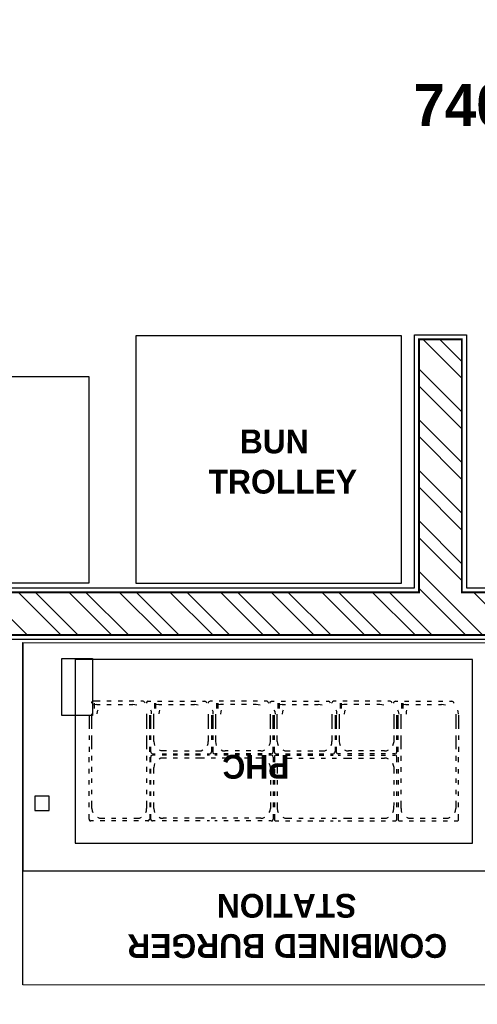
# Model space of a CAD drawing. Header units: millimetres. Extents: x -115221 to 194496, y -122556 to 375476.
# Tile 48 of 169: x 102924 to 104143, y -71463 to -68842. Entities that reach past the tile are written whole.
import ezdxf

# ---------------------------------------------------------------- set-up
doc = ezdxf.new("R2010")
doc.units = ezdxf.units.MM
doc.layers.add('WWDS FURNITURE LAYOUT', color=8, linetype='Continuous')
doc.styles.add('ARIAL', font='GOTHICB.TTF')
doc.styles.add('har', font='GOTHICB.TTF')

# ---------------------------------------------------------------- blocks, each defined once
blk = doc.blocks.new('FUR R0')
at = {"layer": 'WWDS FURNITURE LAYOUT', "ltscale": 50}
h = blk.add_hatch(dxfattribs=at)
h.set_pattern_fill('ANSI32', color=8, scale=10, angle=90)
h.set_pattern_definition([(135, (-1707085.58, -2849989.47), (-67.351921, -67.351921), []), (135, (-1707085.58, -2849944.57), (-67.351921, -67.351921), [])])
h.paths.add_polyline_path([(-7200, 85.6), (-6853.9, 85.6), (-6853.9, -919.4), (-5200.6, -919.4), (-5200.6, -246.4), (-5086.8, -246.4), (-5086.8, -919.4), (-4052.6, -919.4), (-4052.6, -1033.2), (-6967.7, -1033.2), (-6967.7, -28.1), (-7200, -28.1)])
at = {"layer": 'WWDS FURNITURE LAYOUT', "color": 8}
for points in [[(-7335.4, 604.9), (-7188, 604.9), (-7188, 97.6), (-6841.9, 97.6), (-6841.9, -907.4), (-5212.6, -907.4), (-5212.6, -234.4), (-5074.8, -234.4), (-5074.8, -907.4), (-4040.6, -907.4), (-4040.6, -1045.2), (-6979.7, -1045.2), (-6979.7, -52.1), (-8688, -52.1), (-8688, -3702.7), (-7764.6, -3702.7), (-7764.6, -3840.5), (-8688, -3840.5), (-8688, -5900.5), (-6775, -5900.5)], [(-6255.3, -1053.6), (-6255.4, -1661.5)], [(-6255.4, -1964.9), (-6255.3, -1053.6), (-4908.2, -1053.8), (-4908.3, -1965.1), (-6255.4, -1964.9)], [(-5058.5, -1587.4), (-5058.4, -1098.3), (-6116.1, -1098.2), (-6116.2, -1587.3), (-5058.5, -1587.4), (-5058.5, -1551.3)], [(-6069, -1209.6), (-6071.1, -1210.6), (-6073.2, -1212.7), (-6073.2, -1214.9)], [(-6061.6, -1209.6), (-6069, -1209.6)], [(-6058.4, -1218.1), (-6063.7, -1219.1), (-6069, -1220.2)], [(-6065.7, -1214.9), (-6065.7, -1228.7)], [(-6049.9, -1209.6), (-6061.6, -1209.6)], [(-6058.4, -1218.1), (-6049.9, -1218.1)], [(-6020.2, -1209.6), (-6031.9, -1209.6)], [(-6031.9, -1218.1), (-6020.2, -1218.1)], [(-5990.5, -1209.6), (-6002.2, -1209.6)], [(-6002.2, -1218.1), (-5990.5, -1218.1)], [(-5959.7, -1209.6), (-5972.4, -1209.6)], [(-5972.4, -1218.1), (-5962.9, -1218.1)], [(-5952.3, -1220.2), (-5957.6, -1219.1), (-5962.9, -1218.1)], [(-5935.3, -1209.6), (-5941.7, -1209.6)], [(-5930, -1214.9), (-5931.1, -1212.8), (-5933.2, -1210.6), (-5935.3, -1209.6)], [(-5922.6, -1209.6), (-5924.7, -1210.6), (-5926.8, -1212.8), (-5926.8, -1214.9)], [(-5922.6, -1209.6), (-5915.2, -1209.6)], [(-5904.5, -1228.7), (-5904.5, -1214.9)], [(-5893.9, -1218.1), (-5900.3, -1219.1), (-5904.5, -1220.2)], [(-5901.3, -1228.7), (-5901.3, -1214.9)], [(-5897.1, -1209.6), (-5885.4, -1209.6)], [(-5893.9, -1218.1), (-5885.4, -1218.1)], [(-5867.4, -1209.6), (-5855.7, -1209.6)], [(-5867.4, -1218.1), (-5855.7, -1218.1)], [(-5837.7, -1209.6), (-5825, -1209.6)], [(-5837.7, -1218.1), (-5825, -1218.1)], [(-5808, -1209.6), (-5795.3, -1209.6)], [(-5808, -1218.1), (-5798.5, -1218.1)], [(-5788.9, -1220.2), (-5793.1, -1219.2), (-5798.5, -1218.1)], [(-5777.2, -1209.6), (-5770.9, -1209.6)], [(-5765.6, -1214.9), (-5766.6, -1212.8), (-5767.7, -1210.7), (-5770.9, -1209.6)], [(-5757.1, -1209.6), (-5760.3, -1210.7), (-5762.4, -1212.8), (-5762.4, -1214.9)], [(-5750.7, -1209.6), (-5757.1, -1209.6)], [(-5729.5, -1218.1), (-5735.9, -1219.2), (-5740.1, -1220.2)], [(-5740, -1214.9), (-5740, -1228.7)], [(-5736.8, -1214.9), (-5736.9, -1228.7)], [(-5721, -1209.6), (-5732.7, -1209.6)], [(-5721, -1218.1), (-5729.5, -1218.1)], [(-5691.3, -1209.6), (-5703, -1209.6)], [(-5691.3, -1218.1), (-5703, -1218.1)], [(-5660.5, -1209.6), (-5673.3, -1209.6)], [(-5660.5, -1218.1), (-5673.3, -1218.1)], [(-5630.8, -1209.6), (-5642.5, -1209.6)], [(-5634, -1218.1), (-5642.5, -1218.1)], [(-5623.4, -1220.2), (-5628.7, -1219.2), (-5634, -1218.1)], [(-5606.4, -1209.6), (-5612.8, -1209.6)], [(-5601.1, -1214.9), (-5602.2, -1212.8), (-5603.2, -1210.7), (-5606.4, -1209.6)], [(-5593.7, -1209.6), (-5595.8, -1210.7), (-5597.9, -1212.8), (-5597.9, -1214.9)], [(-5593.7, -1209.6), (-5586.3, -1209.6)], [(-5565, -1218.1), (-5570.4, -1219.2), (-5575.7, -1220.2)], [(-5575.6, -1228.7), (-5575.6, -1214.9)], [(-5572.4, -1228.7), (-5572.4, -1214.9)], [(-5568.2, -1209.6), (-5556.6, -1209.6)], [(-5565, -1218.1), (-5556.6, -1218.1)], [(-5538.5, -1209.6), (-5526.9, -1209.6)], [(-5538.5, -1218.1), (-5526.9, -1218.1)], [(-5508.8, -1209.6), (-5496.1, -1209.6)], [(-5508.8, -1218.1), (-5496.1, -1218.1)], [(-5479.1, -1209.6), (-5466.4, -1209.7)], [(-5479.1, -1218.1), (-5469.6, -1218.1)], [(-5459, -1220.3), (-5464.3, -1219.2), (-5469.6, -1218.1)], [(-5448.3, -1209.7), (-5442, -1209.7)], [(-5436.7, -1215), (-5437.7, -1212.8), (-5438.8, -1210.7), (-5442, -1209.7)], [(-5428.2, -1209.7), (-5431.4, -1210.7), (-5432.4, -1212.8), (-5433.5, -1215)], [(-5421.8, -1209.7), (-5428.2, -1209.7)], [(-5400.6, -1218.1), (-5405.9, -1219.2), (-5411.2, -1220.3)], [(-5411.1, -1215), (-5411.1, -1228.8)], [(-5408, -1215), (-5408, -1228.8)], [(-5392.1, -1209.7), (-5403.8, -1209.7)], [(-5392.1, -1218.1), (-5400.6, -1218.1)], [(-5361.3, -1209.7), (-5374.1, -1209.7)], [(-5361.3, -1218.2), (-5374.1, -1218.2)], [(-5331.6, -1209.7), (-5344.4, -1209.7)], [(-5331.6, -1218.2), (-5344.4, -1218.2)], [(-5301.9, -1209.7), (-5313.6, -1209.7)], [(-5305.1, -1218.2), (-5313.6, -1218.2)], [(-5294.5, -1220.3), (-5299.8, -1219.2), (-5305.1, -1218.2)], [(-5277.5, -1209.7), (-5283.9, -1209.7)], [(-5272.2, -1215), (-5273.3, -1212.9), (-5274.4, -1210.7), (-5277.5, -1209.7)], [(-5263.7, -1209.7), (-5266.9, -1210.7), (-5269, -1212.9), (-5269, -1215)], [(-5263.7, -1209.7), (-5257.4, -1209.7)], [(-5236.2, -1218.2), (-5241.5, -1219.2), (-5246.8, -1220.3)], [(-5246.7, -1228.8), (-5246.7, -1215)], [(-5243.5, -1228.8), (-5243.5, -1215)], [(-5239.3, -1209.7), (-5227.7, -1209.7)], [(-5236.2, -1218.2), (-5227.7, -1218.2)], [(-5209.6, -1209.7), (-5196.9, -1209.7)], [(-5209.6, -1218.2), (-5196.9, -1218.2)], [(-5178.9, -1209.7), (-5167.2, -1209.7)], [(-5178.9, -1218.2), (-5167.2, -1218.2)], [(-5149.2, -1209.7), (-5137.5, -1209.7)], [(-5149.2, -1218.2), (-5140.7, -1218.2)], [(-5130.1, -1220.3), (-5135.4, -1219.2), (-5140.7, -1218.2)], [(-5119.5, -1209.7), (-5113.1, -1209.7)], [(-5107.8, -1215), (-5107.8, -1212.9), (-5109.9, -1210.8), (-5113.1, -1209.7)], [(-6079, -1246.7), (-6079, -1258.4)], [(-6071.6, -1258.4), (-6071.6, -1243.5)], [(-6056.2, -1232.9), (-6057.3, -1237.2), (-6058.3, -1243.5)], [(-5926.3, -1243.5), (-5926.3, -1258.4)], [(-5917.8, -1258.4), (-5917.8, -1246.7)], [(-5913, -1243.5), (-5913, -1237.2), (-5915.1, -1232.9)], [(-5914.6, -1258.4), (-5914.6, -1246.7)], [(-5907.2, -1258.4), (-5907.2, -1243.5)], [(-5891.7, -1232.9), (-5892.8, -1237.2), (-5893.9, -1243.5)], [(-5761.8, -1243.6), (-5761.8, -1258.4)], [(-5753.3, -1246.7), (-5753.3, -1258.4)], [(-5748.5, -1243.6), (-5748.5, -1237.2), (-5750.6, -1233)], [(-5750.1, -1246.7), (-5750.1, -1258.4)], [(-5742.7, -1243.6), (-5742.7, -1258.4)], [(-5727.3, -1233), (-5728.4, -1237.2), (-5729.4, -1243.6)], [(-5596.3, -1258.4), (-5596.3, -1243.6)], [(-5588.9, -1258.4), (-5588.9, -1246.8)], [(-5583, -1243.6), (-5584.1, -1237.2), (-5586.2, -1233)], [(-5585.7, -1258.4), (-5585.7, -1246.8)], [(-5578.3, -1258.4), (-5578.3, -1243.6)], [(-5562.9, -1233), (-5563.9, -1237.2), (-5565, -1243.6)], [(-5432.9, -1243.6), (-5432.9, -1258.5)], [(-5424.4, -1246.8), (-5424.4, -1258.5)], [(-5419.6, -1243.6), (-5419.6, -1237.2), (-5421.8, -1233)], [(-5421.3, -1246.8), (-5421.3, -1258.5)], [(-5413.8, -1243.6), (-5413.8, -1258.5)], [(-5397.4, -1233), (-5399.5, -1237.2), (-5400.5, -1243.6)], [(-5267.4, -1258.5), (-5267.4, -1243.6)], [(-5260, -1258.5), (-5260, -1246.8)], [(-5254.1, -1243.6), (-5255.2, -1237.3), (-5257.3, -1233)], [(-5256.8, -1258.5), (-5256.8, -1246.8)], [(-5248.3, -1258.5), (-5248.3, -1243.6)], [(-5234, -1233), (-5235, -1237.3), (-5235, -1243.6)], [(-5103, -1243.7), (-5103, -1258.5)], [(-5095.5, -1243.7), (-5096.5, -1237.3), (-5097.6, -1233)], [(-5095.5, -1246.8), (-5095.5, -1258.5)], [(-6079, -1258.4), (-6079, -1271.1)], [(-6079, -1271.1), (-6079, -1282.8)], [(-6071.6, -1271.1), (-6071.6, -1258.4)], [(-6071.6, -1282.8), (-6071.6, -1271.1)], [(-5926.3, -1258.4), (-5926.3, -1271.1)], [(-5926.3, -1271.1), (-5926.3, -1282.8)], [(-5917.8, -1271.1), (-5917.8, -1258.4)], [(-5917.8, -1282.8), (-5917.8, -1271.1)], [(-5914.6, -1271.1), (-5914.6, -1258.4)], [(-5914.6, -1282.8), (-5914.6, -1271.1)], [(-5907.2, -1271.1), (-5907.2, -1258.4)], [(-5907.2, -1282.8), (-5907.2, -1271.1)], [(-5761.8, -1258.4), (-5761.8, -1271.1)], [(-5761.8, -1271.1), (-5761.8, -1282.8)], [(-5753.3, -1258.4), (-5753.3, -1271.1)], [(-5753.3, -1271.1), (-5753.3, -1282.8)], [(-5750.1, -1258.4), (-5750.1, -1271.1)], [(-5750.1, -1271.1), (-5750.1, -1282.8)], [(-5742.7, -1258.4), (-5742.7, -1271.1)], [(-5742.7, -1271.1), (-5742.7, -1282.8)], [(-5596.3, -1271.2), (-5596.3, -1258.4)], [(-5596.3, -1282.8), (-5596.3, -1271.2)], [(-5588.9, -1271.2), (-5588.9, -1258.4)], [(-5588.9, -1282.8), (-5588.9, -1271.2)], [(-5585.7, -1271.2), (-5585.7, -1258.4)], [(-5585.7, -1282.8), (-5585.7, -1271.2)], [(-5578.3, -1271.2), (-5578.3, -1258.4)], [(-5578.3, -1282.8), (-5578.3, -1271.2)], [(-5432.9, -1258.5), (-5432.9, -1271.2)], [(-5432.9, -1271.2), (-5432.9, -1282.9)], [(-5424.4, -1258.5), (-5424.4, -1271.2)], [(-5424.4, -1271.2), (-5424.4, -1282.9)], [(-5421.3, -1258.5), (-5421.3, -1271.2)], [(-5421.3, -1271.2), (-5421.3, -1282.9)], [(-5413.8, -1258.5), (-5413.8, -1271.2)], [(-5413.8, -1271.2), (-5413.8, -1282.9)], [(-5267.4, -1271.2), (-5267.4, -1258.5)], [(-5267.4, -1282.9), (-5267.4, -1271.2)], [(-5260, -1271.2), (-5260, -1258.5)], [(-5260, -1282.9), (-5260, -1271.2)], [(-5256.8, -1271.2), (-5256.8, -1258.5)], [(-5256.8, -1282.9), (-5256.8, -1271.2)], [(-5248.3, -1271.2), (-5248.3, -1258.5)], [(-5248.3, -1282.9), (-5248.3, -1271.2)], [(-5103, -1258.5), (-5103, -1271.2)], [(-5103, -1271.2), (-5103, -1282.9)], [(-5095.5, -1271.2), (-5095.6, -1282.9)], [(-5095.5, -1258.5), (-5095.5, -1271.2)], [(-6079, -1300.8), (-6079, -1312.5)], [(-6071.6, -1316.7), (-6071.6, -1300.8)], [(-5926.3, -1300.8), (-5926.3, -1316.7)], [(-5917.8, -1312.5), (-5917.8, -1300.8)], [(-5914.6, -1312.5), (-5914.6, -1300.8)], [(-5907.2, -1316.7), (-5907.2, -1300.8)], [(-5761.8, -1300.8), (-5761.8, -1316.8)], [(-5753.3, -1300.9), (-5753.3, -1312.5)], [(-5750.1, -1300.9), (-5750.2, -1312.5)], [(-5742.7, -1300.9), (-5742.7, -1316.8)], [(-5596.3, -1316.8), (-5596.3, -1300.9)], [(-5588.9, -1312.5), (-5588.9, -1300.9)], [(-5585.7, -1312.5), (-5585.7, -1300.9)], [(-5578.3, -1316.8), (-5578.3, -1300.9)], [(-5432.9, -1300.9), (-5432.9, -1316.8)], [(-5424.4, -1300.9), (-5424.4, -1312.6)], [(-5421.3, -1300.9), (-5421.3, -1312.6)], [(-5413.8, -1300.9), (-5413.8, -1316.8)], [(-5267.4, -1316.8), (-5267.4, -1300.9)], [(-5260, -1312.6), (-5260, -1300.9)], [(-5256.8, -1312.6), (-5256.8, -1300.9)], [(-5248.3, -1316.8), (-5248.3, -1300.9)], [(-5103, -1300.9), (-5103, -1316.9)], [(-5095.6, -1300.9), (-5095.6, -1312.6)], [(-6079, -1330.5), (-6079, -1344.3)], [(-6071.6, -1336.9), (-6071.6, -1316.7)], [(-5926.3, -1316.7), (-5926.3, -1336.9)], [(-5917.8, -1344.3), (-5917.8, -1330.5)], [(-5914.6, -1344.3), (-5914.6, -1330.5)], [(-5907.2, -1316.7), (-5906.1, -1322), (-5905, -1327.4)], [(-5763.9, -1327.4), (-5761.8, -1322.1), (-5761.8, -1316.8)], [(-5753.3, -1330.6), (-5753.3, -1344.3)], [(-5750.2, -1330.6), (-5750.2, -1344.3)], [(-5742.7, -1316.8), (-5741.7, -1322.1), (-5740.6, -1327.4)], [(-5599.5, -1327.4), (-5597.4, -1322.1), (-5596.3, -1316.8)], [(-5588.9, -1344.4), (-5588.9, -1330.6)], [(-5585.7, -1344.4), (-5585.7, -1330.6)], [(-5578.3, -1316.8), (-5577.2, -1322.1), (-5576.2, -1327.4)], [(-5435.1, -1327.4), (-5432.9, -1322.1), (-5432.9, -1316.8)], [(-5424.4, -1330.6), (-5424.4, -1344.4)], [(-5421.3, -1330.6), (-5421.3, -1344.4)], [(-5413.8, -1316.8), (-5412.8, -1322.1), (-5410.7, -1327.4)], [(-5270.6, -1327.4), (-5268.5, -1322.1), (-5267.4, -1316.8)], [(-5260, -1344.4), (-5260, -1330.6)], [(-5256.8, -1344.4), (-5256.8, -1330.6)], [(-5248.3, -1337), (-5248.3, -1316.8)], [(-5103, -1316.9), (-5103, -1337)], [(-5095.6, -1330.6), (-5095.6, -1344.4)], [(-6079, -1371.9), (-6079, -1358.1)], [(-6071.6, -1367.6), (-6071.6, -1354.9)], [(-5926.3, -1354.9), (-5926.3, -1367.7)], [(-5917.8, -1358.1), (-5917.8, -1371.9)], [(-5914.6, -1344.3), (-5914.6, -1346.4), (-5912.5, -1348.6), (-5910.4, -1349.6)], [(-5910.4, -1352.8), (-5912.5, -1353.9), (-5914.6, -1354.9), (-5914.6, -1358.1)], [(-5910.4, -1352.8), (-5912.5, -1353.9), (-5914.6, -1354.9), (-5914.6, -1358.1)], [(-5914.6, -1371.9), (-5914.6, -1358.1)], [(-5910.4, -1349.6), (-5902.9, -1349.6)], [(-5902.9, -1352.8), (-5910.4, -1352.8)], [(-5892.3, -1339), (-5888.1, -1341.1), (-5881.7, -1341.1)], [(-5881.7, -1361.3), (-5888.1, -1361.3), (-5892.3, -1363.4)], [(-5884.9, -1349.6), (-5873.2, -1349.6)], [(-5873.2, -1352.8), (-5884.9, -1352.8)], [(-5881.7, -1341.1), (-5873.2, -1341.1)], [(-5873.2, -1361.3), (-5881.7, -1361.3)], [(-5855.2, -1341.2), (-5843.5, -1341.2)], [(-5855.2, -1349.6), (-5843.5, -1349.6)], [(-5843.5, -1352.8), (-5855.2, -1352.8)], [(-5843.5, -1361.3), (-5855.2, -1361.3)], [(-5825.5, -1341.2), (-5812.7, -1341.2)], [(-5825.5, -1349.6), (-5812.8, -1349.6)], [(-5812.8, -1352.8), (-5825.5, -1352.8)], [(-5812.8, -1361.3), (-5825.5, -1361.3)], [(-5795.8, -1341.2), (-5786.2, -1341.2)], [(-5795.8, -1349.6), (-5783, -1349.6)], [(-5783, -1352.8), (-5795.8, -1352.8)], [(-5786.2, -1361.3), (-5795.8, -1361.3)], [(-5786.2, -1341.2), (-5780.9, -1341.2), (-5776.7, -1339)], [(-5772.4, -1361.3), (-5786.2, -1361.3)], [(-5765, -1349.7), (-5758.6, -1349.7)], [(-5758.6, -1352.8), (-5765, -1352.8)], [(-5758.6, -1349.7), (-5755.5, -1348.6), (-5754.4, -1346.5), (-5753.3, -1344.3)], [(-5758.6, -1349.7), (-5755.5, -1348.6), (-5754.4, -1346.5), (-5753.3, -1344.3)], [(-5742.7, -1361.3), (-5754.4, -1361.3)], [(-5750.2, -1344.3), (-5750.2, -1346.5), (-5748, -1348.6), (-5744.9, -1349.7)], [(-5750.2, -1344.3), (-5750.2, -1346.5), (-5748, -1348.6), (-5744.9, -1349.7)], [(-5738.5, -1349.7), (-5744.9, -1349.7)], [(-5738.5, -1352.8), (-5744.9, -1352.8)], [(-5727.9, -1339), (-5723.6, -1341.2), (-5717.3, -1341.2)], [(-5713, -1361.3), (-5724.7, -1361.3)], [(-5708.8, -1352.8), (-5720.5, -1352.8)], [(-5708.8, -1349.7), (-5720.5, -1349.7)], [(-5708.8, -1341.2), (-5717.3, -1341.2)], [(-5683.3, -1361.3), (-5695, -1361.3)], [(-5679.1, -1341.2), (-5690.7, -1341.2)], [(-5679.1, -1349.7), (-5690.7, -1349.7)], [(-5679.1, -1352.8), (-5690.7, -1352.8)], [(-5653.6, -1361.3), (-5665.3, -1361.3)], [(-5648.3, -1341.2), (-5661, -1341.2)], [(-5648.3, -1349.7), (-5661, -1349.7)], [(-5648.3, -1352.9), (-5661, -1352.8)], [(-5621.8, -1361.3), (-5635.6, -1361.3)], [(-5621.8, -1341.2), (-5630.3, -1341.2)], [(-5618.6, -1349.7), (-5630.3, -1349.7)], [(-5618.6, -1352.9), (-5630.3, -1352.9)], [(-5621.8, -1341.2), (-5616.5, -1341.2), (-5611.2, -1339.1)], [(-5611.2, -1363.5), (-5616.5, -1361.3), (-5621.8, -1361.3)], [(-5594.2, -1349.7), (-5600.6, -1349.7)], [(-5594.2, -1352.9), (-5600.6, -1352.9)], [(-5594.2, -1349.7), (-5591, -1348.6), (-5590, -1346.5), (-5588.9, -1344.4)], [(-5588.9, -1358.2), (-5590, -1355), (-5591, -1353.9), (-5594.2, -1352.9)], [(-5588.9, -1358.2), (-5588.9, -1372)], [(-5585.7, -1344.4), (-5585.7, -1346.5), (-5583.6, -1348.6), (-5581.5, -1349.7)], [(-5581.5, -1352.9), (-5583.6, -1353.9), (-5585.7, -1355), (-5585.7, -1358.2)], [(-5585.7, -1358.2), (-5585.7, -1372)], [(-5581.5, -1349.7), (-5574, -1349.7)], [(-5581.5, -1352.9), (-5574, -1352.9)], [(-5563.4, -1339.1), (-5558.1, -1341.2), (-5552.8, -1341.2)], [(-5552.8, -1361.4), (-5558.1, -1361.4), (-5563.4, -1363.5)], [(-5556, -1349.7), (-5544.3, -1349.7)], [(-5556, -1352.9), (-5544.3, -1352.9)], [(-5552.8, -1341.2), (-5544.3, -1341.2)], [(-5552.8, -1361.4), (-5539, -1361.4)], [(-5526.3, -1341.2), (-5514.6, -1341.2)], [(-5526.3, -1349.7), (-5514.6, -1349.7)], [(-5526.3, -1352.9), (-5514.6, -1352.9)], [(-5521, -1361.4), (-5509.3, -1361.4)], [(-5496.6, -1341.2), (-5483.9, -1341.2)], [(-5496.6, -1349.7), (-5483.9, -1349.7)], [(-5496.6, -1352.9), (-5483.9, -1352.9)], [(-5491.3, -1361.4), (-5479.6, -1361.4)], [(-5466.9, -1341.2), (-5457.3, -1341.2)], [(-5466.9, -1349.7), (-5454.2, -1349.7)], [(-5466.9, -1352.9), (-5454.2, -1352.9)], [(-5461.6, -1361.4), (-5449.9, -1361.4)], [(-5457.3, -1341.2), (-5452, -1341.2), (-5446.7, -1339.1)], [(-5436.1, -1349.7), (-5429.8, -1349.7)], [(-5436.1, -1352.9), (-5429.8, -1352.9)], [(-5431.9, -1361.4), (-5420.2, -1361.4)], [(-5429.8, -1349.7), (-5426.6, -1348.6), (-5425.5, -1346.5), (-5424.4, -1344.4)], [(-5429.8, -1349.7), (-5426.6, -1348.6), (-5425.5, -1346.5), (-5424.4, -1344.4)], [(-5421.3, -1344.4), (-5420.2, -1346.5), (-5419.1, -1348.6), (-5416, -1349.7)], [(-5421.3, -1344.4), (-5420.2, -1346.5), (-5419.1, -1348.6), (-5416, -1349.7)], [(-5409.6, -1349.7), (-5416, -1349.7)], [(-5416, -1352.9), (-5409.6, -1352.9)], [(-5402.2, -1361.4), (-5388.4, -1361.4)], [(-5399, -1339.1), (-5393.7, -1341.2), (-5388.4, -1341.2)], [(-5379.9, -1349.7), (-5391.6, -1349.7)], [(-5391.6, -1352.9), (-5379.9, -1352.9)], [(-5379.9, -1341.2), (-5388.4, -1341.2)], [(-5388.4, -1361.4), (-5379.9, -1361.4)], [(-5349.1, -1341.2), (-5361.9, -1341.2)], [(-5349.1, -1349.7), (-5361.9, -1349.7)], [(-5361.9, -1352.9), (-5349.1, -1352.9)], [(-5361.9, -1361.4), (-5349.1, -1361.4)], [(-5332.2, -1361.4), (-5319.4, -1361.4)], [(-5319.4, -1341.2), (-5332.1, -1341.2)], [(-5319.4, -1349.7), (-5332.1, -1349.7)], [(-5332.1, -1352.9), (-5319.4, -1352.9)], [(-5292.9, -1341.2), (-5301.4, -1341.2)], [(-5289.7, -1349.7), (-5301.4, -1349.7)], [(-5301.4, -1352.9), (-5289.7, -1352.9)], [(-5301.4, -1361.4), (-5292.9, -1361.4)], [(-5292.9, -1341.2), (-5287.6, -1341.2), (-5282.3, -1339.1)], [(-5282.3, -1363.5), (-5287.6, -1361.4), (-5292.9, -1361.4)], [(-5265.3, -1349.7), (-5271.7, -1349.7)], [(-5271.7, -1352.9), (-5265.3, -1352.9)], [(-5265.3, -1349.7), (-5262.1, -1348.7), (-5261.1, -1346.5), (-5260, -1344.4)], [(-5260, -1358.2), (-5261.1, -1355), (-5262.1, -1354), (-5265.3, -1352.9)], [(-5260, -1358.2), (-5261.1, -1355), (-5262.1, -1354), (-5265.3, -1352.9)], [(-5260, -1372), (-5260, -1358.2)], [(-5256.8, -1358.2), (-5256.8, -1372)], [(-5248.3, -1367.8), (-5248.3, -1355)], [(-5103, -1355), (-5103, -1367.8)], [(-5095.6, -1372), (-5095.6, -1358.2)], [(-6071.6, -1397.4), (-6071.6, -1384.6)], [(-5926.3, -1384.6), (-5926.3, -1397.4)], [(-5905.1, -1375.1), (-5906.1, -1380.4), (-5907.2, -1385.7)], [(-5907.2, -1401.6), (-5907.2, -1385.7)], [(-5596.3, -1385.7), (-5597.4, -1380.4), (-5599.5, -1375.1)], [(-5596.3, -1385.7), (-5596.3, -1401.7)], [(-5576.2, -1375.1), (-5577.2, -1380.4), (-5578.3, -1385.7)], [(-5578.3, -1385.7), (-5578.3, -1401.7)], [(-5267.4, -1385.8), (-5268.5, -1380.5), (-5270.6, -1375.2)], [(-5267.4, -1401.7), (-5267.4, -1385.8)], [(-5248.3, -1397.5), (-5248.3, -1384.7)], [(-5103, -1384.8), (-5103, -1397.5)], [(-6079.1, -1401.6), (-6079.1, -1389.9)], [(-6071.6, -1427.1), (-6071.6, -1415.4)], [(-5926.3, -1415.4), (-5926.3, -1427.1)], [(-5917.8, -1389.9), (-5917.8, -1401.6)], [(-5914.6, -1401.6), (-5914.6, -1389.9)], [(-5588.9, -1390), (-5588.9, -1401.7)], [(-5585.7, -1390), (-5585.7, -1401.7)], [(-5260, -1401.7), (-5260, -1390)], [(-5256.8, -1390), (-5256.8, -1401.7)], [(-5095.6, -1401.7), (-5095.6, -1390.1)], [(-6079.1, -1431.3), (-6079.1, -1419.6)], [(-5917.8, -1419.7), (-5917.8, -1431.3)], [(-5914.6, -1431.3), (-5914.6, -1419.7)], [(-5907.2, -1431.3), (-5907.2, -1419.7)], [(-5596.3, -1419.7), (-5596.3, -1431.4)], [(-5588.9, -1419.7), (-5588.9, -1431.4)], [(-5585.7, -1419.7), (-5585.7, -1431.4)], [(-5578.3, -1419.7), (-5578.3, -1431.4)], [(-5267.4, -1431.4), (-5267.4, -1419.7)], [(-5260, -1431.4), (-5260, -1419.7)], [(-5256.8, -1419.7), (-5256.8, -1431.4)], [(-5248.3, -1427.2), (-5248.3, -1415.5)], [(-5103, -1415.5), (-5103, -1427.2)], [(-5095.6, -1431.4), (-5095.6, -1419.8)], [(-6223.3, -1462), (-6223.4, -1500.2), (-6185.2, -1500.2), (-6185.2, -1462.1), (-6223.3, -1462)], [(-6079.1, -1461), (-6079.1, -1449.3)], [(-6071.6, -1456.8), (-6071.6, -1445.1)], [(-5926.3, -1445.1), (-5926.3, -1456.8)], [(-5917.8, -1449.4), (-5917.8, -1461)], [(-5914.6, -1461), (-5914.6, -1449.4)], [(-5907.2, -1461), (-5907.2, -1449.4)], [(-5596.3, -1449.4), (-5596.3, -1461.1)], [(-5588.9, -1449.4), (-5588.9, -1461.1)], [(-5585.7, -1449.4), (-5585.7, -1461.1)], [(-5578.3, -1449.4), (-5578.3, -1461.1)], [(-5267.4, -1461.1), (-5267.4, -1449.4)], [(-5260, -1461.1), (-5260, -1449.5)], [(-5256.8, -1449.5), (-5256.8, -1461.1)], [(-5248.3, -1456.9), (-5248.3, -1445.2)], [(-5103, -1445.2), (-5103, -1456.9)], [(-5095.6, -1461.1), (-5095.6, -1449.5)], [(-6079.1, -1491.8), (-6079.1, -1479)], [(-6071.6, -1495), (-6071.6, -1474.8)], [(-5926.3, -1474.8), (-5926.3, -1495)], [(-5917.8, -1479.1), (-5917.8, -1491.8)], [(-5914.6, -1491.8), (-5914.6, -1479.1)], [(-5907.2, -1495), (-5907.2, -1479.1)], [(-5596.3, -1479.1), (-5596.3, -1495)], [(-5588.9, -1479.1), (-5588.9, -1491.8)], [(-5585.7, -1479.1), (-5585.7, -1491.8)], [(-5578.3, -1479.1), (-5578.3, -1495)], [(-5267.5, -1495.1), (-5267.4, -1479.2)], [(-5260, -1491.9), (-5260, -1479.2)], [(-5256.8, -1479.2), (-5256.8, -1491.9)], [(-5248.4, -1495.1), (-5248.4, -1474.9)], [(-5103, -1474.9), (-5103, -1495.1)], [(-5095.6, -1491.9), (-5095.6, -1479.2)], [(-6079.1, -1523.6), (-6079.1, -1509.8)], [(-6071.6, -1495), (-6070.6, -1501.3), (-6069.5, -1505.6)], [(-6056.8, -1518.3), (-6051.5, -1520.4), (-6046.2, -1520.4)], [(-5950.7, -1520.4), (-5945.4, -1520.4), (-5940.1, -1518.3)], [(-5928.4, -1505.6), (-5926.3, -1501.3), (-5926.3, -1495)], [(-5917.8, -1509.8), (-5917.8, -1523.6)], [(-5914.6, -1523.6), (-5914.6, -1509.8)], [(-5907.2, -1495), (-5906.1, -1501.3), (-5905.1, -1505.6)], [(-5892.3, -1518.3), (-5888.1, -1520.4), (-5881.7, -1520.4)], [(-5621.8, -1520.5), (-5616.5, -1520.5), (-5611.2, -1518.4)], [(-5599.5, -1505.6), (-5597.4, -1501.4), (-5596.3, -1495)], [(-5588.9, -1509.9), (-5588.9, -1523.7)], [(-5585.7, -1509.9), (-5585.7, -1523.7)], [(-5578.3, -1495), (-5577.2, -1501.4), (-5576.2, -1505.6)], [(-5563.5, -1518.4), (-5558.2, -1520.5), (-5552.8, -1520.5)], [(-5292.9, -1520.5), (-5287.6, -1520.5), (-5282.3, -1518.4)], [(-5270.6, -1505.7), (-5268.5, -1501.4), (-5267.5, -1495.1)], [(-5260, -1523.7), (-5260, -1509.9)], [(-5256.8, -1509.9), (-5256.8, -1523.7)], [(-5248.4, -1495.1), (-5248.4, -1501.4), (-5247.3, -1505.7)], [(-5234.6, -1518.4), (-5229.3, -1520.5), (-5224, -1520.5), (-5215.5, -1520.5)], [(-5137, -1520.5), (-5128.5, -1520.6), (-5123.2, -1520.6), (-5117.9, -1518.4)], [(-5105.1, -1505.7), (-5104.1, -1501.5), (-5103, -1495.1)], [(-5095.6, -1523.7), (-5095.6, -1509.9)], [(-6079.1, -1523.6), (-6079.1, -1525.7), (-6076.9, -1527.8), (-6074.8, -1527.8)], [(-6067.4, -1527.8), (-6074.8, -1527.8)], [(-6037.7, -1527.8), (-6049.4, -1527.8)], [(-6046.2, -1520.4), (-6037.7, -1520.4)], [(-6019.7, -1520.4), (-6008, -1520.4)], [(-6008, -1527.9), (-6019.7, -1527.9)], [(-5990, -1520.4), (-5978.3, -1520.4)], [(-5978.3, -1527.9), (-5990, -1527.9)], [(-5960.2, -1520.4), (-5950.7, -1520.4)], [(-5947.5, -1527.9), (-5960.2, -1527.9)], [(-5923.1, -1527.9), (-5929.5, -1527.9)], [(-5923.1, -1527.9), (-5921, -1527.9), (-5918.9, -1525.7), (-5917.8, -1523.6)], [(-5914.6, -1523.6), (-5914.6, -1525.7), (-5912.5, -1527.9), (-5910.4, -1527.9)], [(-5903, -1527.9), (-5910.4, -1527.9)], [(-5873.2, -1527.9), (-5884.9, -1527.9)], [(-5873.2, -1520.4), (-5881.7, -1520.4)], [(-5843.5, -1520.5), (-5855.2, -1520.4)], [(-5843.5, -1527.9), (-5855.2, -1527.9)], [(-5812.8, -1520.5), (-5825.5, -1520.5)], [(-5812.8, -1527.9), (-5825.5, -1527.9)], [(-5786.3, -1520.5), (-5795.8, -1520.5)], [(-5783.1, -1527.9), (-5795.8, -1527.9)], [(-5772.5, -1520.5), (-5786.3, -1520.5)], [(-5758.7, -1527.9), (-5765, -1527.9)], [(-5742.8, -1520.5), (-5754.4, -1520.5)], [(-5738.5, -1527.9), (-5744.9, -1527.9)], [(-5713, -1520.5), (-5724.7, -1520.5)], [(-5708.8, -1527.9), (-5720.5, -1527.9)], [(-5683.3, -1520.5), (-5695, -1520.5)], [(-5679.1, -1527.9), (-5690.8, -1527.9)], [(-5653.6, -1520.5), (-5665.3, -1520.5)], [(-5648.3, -1527.9), (-5661.1, -1527.9)], [(-5621.8, -1520.5), (-5635.6, -1520.5)], [(-5618.6, -1527.9), (-5630.3, -1527.9)], [(-5594.2, -1527.9), (-5600.6, -1527.9)], [(-5594.2, -1527.9), (-5591, -1527.9), (-5590, -1525.8), (-5588.9, -1523.7)], [(-5585.7, -1523.7), (-5585.7, -1525.8), (-5583.6, -1527.9), (-5581.5, -1527.9)], [(-5581.5, -1527.9), (-5574.1, -1527.9)], [(-5556, -1527.9), (-5544.4, -1527.9)], [(-5552.8, -1520.5), (-5539.1, -1520.5)], [(-5526.3, -1527.9), (-5514.7, -1527.9)], [(-5521, -1520.5), (-5509.3, -1520.5)], [(-5496.6, -1527.9), (-5483.9, -1527.9)], [(-5491.3, -1520.5), (-5479.6, -1520.5)], [(-5466.9, -1527.9), (-5454.2, -1527.9)], [(-5461.6, -1520.5), (-5449.9, -1520.5)], [(-5436.1, -1527.9), (-5429.8, -1527.9)], [(-5431.9, -1520.5), (-5420.2, -1520.5)], [(-5416, -1527.9), (-5409.6, -1527.9)], [(-5402.2, -1520.5), (-5388.4, -1520.5)], [(-5391.6, -1527.9), (-5379.9, -1527.9)], [(-5388.4, -1520.5), (-5379.9, -1520.5)], [(-5361.9, -1520.5), (-5349.1, -1520.5)], [(-5361.9, -1527.9), (-5349.1, -1527.9)], [(-5332.2, -1520.5), (-5319.4, -1520.5)], [(-5332.2, -1527.9), (-5319.4, -1528)], [(-5301.4, -1520.5), (-5292.9, -1520.5)], [(-5301.4, -1528), (-5289.7, -1528)], [(-5271.7, -1528), (-5265.3, -1528)], [(-5265.3, -1528), (-5262.2, -1528), (-5261.1, -1525.8), (-5260, -1523.7)], [(-5256.8, -1523.7), (-5256.8, -1525.8), (-5254.7, -1528), (-5251.5, -1528)], [(-5251.5, -1528), (-5245.2, -1528)], [(-5227.1, -1528), (-5215.5, -1528)], [(-5197.4, -1520.5), (-5184.7, -1520.5)], [(-5197.4, -1528), (-5184.7, -1528)], [(-5166.7, -1520.5), (-5155, -1520.5)], [(-5166.7, -1528), (-5155, -1528)], [(-5137, -1528), (-5125.3, -1528)], [(-5107.3, -1528), (-5100.9, -1528)], [(-5100.9, -1528), (-5097.7, -1528), (-5095.6, -1525.9), (-5095.6, -1523.7)], [(-4908.3, -1661.7), (-6255.4, -1661.5)]]:
    blk.add_lwpolyline(points, dxfattribs=at)
at = {"layer": 'WWDS FURNITURE LAYOUT', "color": 8, "const_width": 5.07}
blk.add_lwpolyline([(-7200, 85.6), (-6853.9, 85.6), (-6853.9, -919.4), (-5200.6, -919.4), (-5200.6, -246.4), (-5086.8, -246.4), (-5086.8, -919.4), (-4052.6, -919.4), (-4052.6, -1033.2), (-6967.7, -1033.2), (-6967.7, -28.1), (-7200, -28.1)], close=True, dxfattribs=at)
at = {"layer": 'WWDS FURNITURE LAYOUT', "color": 8}
for points in [[(-5955.1, -236.8), (-5955, -895.4), (-5247.7, -895.3), (-5247.8, -236.7)], [(-6829.9, -345.4), (-6079.9, -345.4), (-6079.9, -895.4), (-6829.9, -895.4)], [(-6069.9, -1247.8), (-6151.6, -1247.7), (-6151.6, -1096), (-6069.9, -1096)]]:
    blk.add_lwpolyline(points, close=True, dxfattribs=at)
for s, height, rotation, style, p in [('740 SQ.FT./68.73', 112.226, 359.992, 'har', (-5215.5, 321.6)), ('BUN', 63.33, 359.9849, 'har', (-5678.1, -549.6, 0)), ('TROLLEY', 63.33, 359.9849, 'har', (-5761.1, -656.7, 0)), ('PHC', 63.33, 180.0172, 'ARIAL', (-5545.6, -1352.3, 0)), ('STATION', 63.33, 180.0172, 'ARIAL', (-5367.6, -1722.3, 0)), ('COMBINED BURGER', 63.333, 180.0172, 'ARIAL', (-5125.9, -1829.4, 0))]:
    blk.add_text(s, height=height, rotation=rotation, dxfattribs=dict(at, style=style)).set_placement(p)

msp = doc.modelspace()

# ---------------------------------------------------------------- block references
at = {"layer": 'WWDS FURNITURE LAYOUT'}
msp.add_blockref('FUR R0', (109188.4, -69446.5), dxfattribs=at)

doc.saveas('drawing.dxf')
